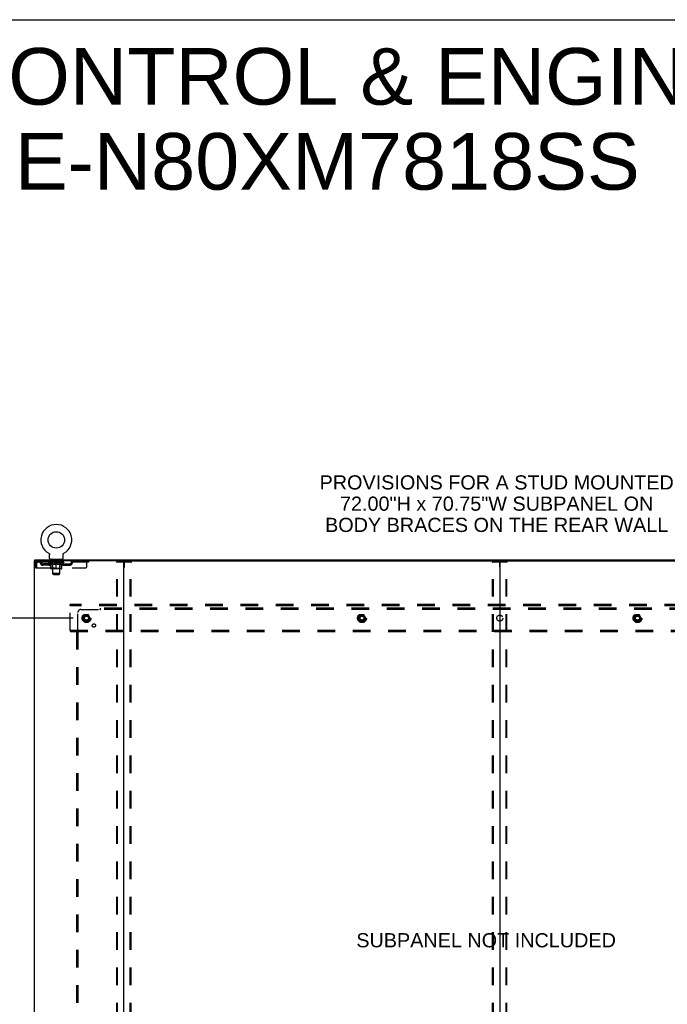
# Model space of a CAD drawing. Header units: inches. Extents: x 0 to 268, y 0 to 174.
# Tile 70 of 71: x 185 to 239, y 91 to 174. Entities that reach past the tile are written whole.
import ezdxf

# ---------------------------------------------------------------- set-up
doc = ezdxf.new("R2010")
doc.units = ezdxf.units.IN
doc.header["$LTSCALE"] = 14.749625
doc.header["$MEASUREMENT"] = 0
doc.linetypes.add('DOT', pattern=[0.2, 0.1, -0.1])
doc.linetypes.add('HIDDEN', pattern=[0.2, 0.1, -0.1])
doc.layers.get('0').update_dxf_attribs({"linetype": 'CONTINUOUS'})
for name, color, linetype in [('DEFAULT_2', 8, 'HIDDEN'), ('DIMENSIONS', 7, 'CONTINUOUS'), ('SUBPANEL', 7, 'CONTINUOUS'), ('WITNESSMARKS', 7, 'CONTINUOUS')]:
    doc.layers.add(name, color=color, linetype=linetype)
doc.styles.get("Standard").update_dxf_attribs({"font": 'arial.ttf'})
doc.dimstyles.new('DIMSTYLE_1', dxfattribs={"dimtxt": 1.183125, "dimasz": 1.5775, "dimexe": 0.09, "dimexo": 0.07, "dimgap": 0.0375, "dimtad": 0, "dimtih": 1, "dimtoh": 1, "dimzin": 4, "dimdsep": 46, "dimtxsty": 'Standard', "dimblk": '_FILLED', "dimblk1": '_FILLED', "dimblk2": '_FILLED', "dimcen": 0.09, "dimadec": 3, "dimazin": 1, "dimtfac": 1, "dimtdec": 3, "dimtofl": 0, "dimtmove": 0, "dimatfit": 3, "dimldrblk": '_FILLED', "dimfxl": 0, "dimtolj": 1, "dimtzin": 4, "dimarcsym": 0})

# ---------------------------------------------------------------- blocks, each defined once
blk = doc.blocks.new('_FILLED')
at = {"color": 0, "linetype": 'ByBlock'}
blk.add_solid([(0, 0), (-1, 0.2), (-1, -0.2)], dxfattribs=at)
blk = doc.blocks.new('*D4')
at = {"layer": 'DIMENSIONS', "color": 2, "linetype": 'Continuous'}
for p, q in [((189.43, 123.532), (178.333, 123.532)), ((179.753, 123.532), (179.753, 91.993)), ((179.753, 53.282), (179.753, 89.627)), ((189.43, 53.282), (178.333, 53.282))]:
    blk.add_line(p, q, dxfattribs=at)
at = {"layer": 'DIMENSIONS', "color": 2, "linetype": 'Continuous', "xscale": 1.5775, "yscale": 1.5775, "zscale": 1.5775}
for p, rotation in [((179.753, 123.532), 90), ((179.753, 53.282), 270)]:
    blk.add_blockref('_FILLED', p, dxfattribs=dict(at, rotation=rotation))
at = {"layer": 'DIMENSIONS', "color": 2, "linetype": 'Continuous', "insert": (179.753, 91.402), "char_height": 1.1831, "width": 4.13434, "attachment_point": 2, "line_spacing_factor": 0.9}
blk.add_mtext('70.25', dxfattribs=at)

msp = doc.modelspace()

# ---------------------------------------------------------------- linework, layer by layer
at = {"color": 7, "linetype": 'Continuous'}
for p, q in [((0, 173.525), (268.175, 173.525)), ((186.212, 128.303), (186.212, 128.407)), ((187.379, 128.945), (187.378, 128.945)), ((187.378, 128.945), (187.383, 128.943)), ((187.381, 128.944), (187.38, 128.945)), ((187.383, 128.943), (187.387, 128.94)), ((187.387, 128.94), (187.391, 128.937)), ((187.391, 128.937), (187.395, 128.934)), ((187.395, 128.934), (187.399, 128.931)), ((187.399, 128.931), (187.403, 128.928)), ((187.403, 128.928), (187.407, 128.924)), ((187.407, 128.924), (187.41, 128.921)), ((187.41, 128.921), (187.414, 128.917)), ((187.414, 128.917), (187.417, 128.913)), ((187.417, 128.913), (187.421, 128.909)), ((187.42, 128.909), (187.424, 128.905)), ((187.423, 128.905), (187.426, 128.901)), ((187.426, 128.901), (187.429, 128.897)), ((187.429, 128.897), (187.432, 128.892)), ((187.432, 128.892), (187.434, 128.888)), ((187.434, 128.888), (187.437, 128.883)), ((187.437, 128.883), (187.439, 128.879)), ((187.439, 128.879), (187.441, 128.874)), ((187.441, 128.874), (187.443, 128.869)), ((187.443, 128.869), (187.444, 128.865)), ((187.444, 128.865), (187.446, 128.86)), ((187.446, 128.86), (187.447, 128.855)), ((187.447, 128.855), (187.448, 128.85)), ((187.448, 128.85), (187.449, 128.845)), ((187.449, 128.845), (187.45, 128.84)), ((187.45, 128.84), (187.45, 128.835)), ((187.451, 128.825), (187.451, 128.82)), ((187.451, 128.506), (187.451, 128.82)), ((187.514, 128.437), (187.514, 128.407)), ((188.514, 128.437), (187.514, 128.437)), ((188.514, 128.437), (188.514, 128.407)), ((188.576, 128.506), (188.576, 128.82)), ((188.577, 128.835), (188.578, 128.84)), ((188.577, 128.83), (188.577, 128.835)), ((188.578, 128.845), (188.579, 128.85)), ((188.578, 128.84), (188.578, 128.845)), ((188.579, 128.85), (188.58, 128.855)), ((188.58, 128.855), (188.582, 128.86)), ((188.582, 128.86), (188.583, 128.865)), ((188.583, 128.865), (188.585, 128.869)), ((188.585, 128.869), (188.587, 128.874)), ((188.587, 128.874), (188.589, 128.879)), ((188.589, 128.879), (188.591, 128.883)), ((188.591, 128.883), (188.593, 128.888)), ((188.593, 128.888), (188.596, 128.892)), ((188.596, 128.892), (188.598, 128.897)), ((188.598, 128.897), (188.601, 128.901)), ((188.601, 128.901), (188.604, 128.905)), ((188.604, 128.905), (188.607, 128.909)), ((188.607, 128.909), (188.61, 128.913)), ((188.61, 128.913), (188.614, 128.917)), ((188.614, 128.917), (188.617, 128.921)), ((188.617, 128.921), (188.621, 128.924)), ((188.621, 128.924), (188.624, 128.928)), ((188.624, 128.928), (188.628, 128.931)), ((188.628, 128.931), (188.632, 128.934)), ((188.632, 128.934), (188.636, 128.937)), ((188.636, 128.937), (188.64, 128.94)), ((188.64, 128.94), (188.645, 128.943)), ((188.64, 128.94), (188.642, 128.941)), ((188.645, 128.943), (188.649, 128.945)), ((188.648, 128.945), (188.646, 128.944)), ((188.649, 128.945), (188.649, 128.945)), ((186.25, 128.303), (186.221, 128.303)), ((193.62, 128.303), (256.45, 128.303)), ((225.035, 128.263), (225.035, 48.551))]:
    msp.add_line(p, q, dxfattribs=at)
at = {"color": 3, "linetype": 'Continuous'}
for p, q in [((186.212, 128.407), (263.858, 128.407)), ((186.16, 128.303), (186.16, 48.511)), ((186.221, 128.303), (186.16, 128.303)), ((193.62, 128.303), (186.25, 128.303)), ((193.66, 48.551), (193.66, 128.263))]:
    msp.add_line(p, q, dxfattribs=at)
at = {"color": 7, "linetype": 'Continuous'}
for points in [[(187.45, 128.835), (187.451, 128.83), (187.451, 128.825)], [(188.576, 128.82), (188.576, 128.825), (188.577, 128.83)], [(188.576, 128.82), (188.576, 128.825), (188.577, 128.83)]]:
    msp.add_lwpolyline(points, dxfattribs=at)
msp.add_circle((188.014, 130.065), 0.688, dxfattribs=at)
for centre, radius, start, end in [((188.014, 130.065), 1.288, 299.50527, 240.49473), ((187.52, 128.506), 0.069, 180, 265), ((188.507, 128.506), 0.069, 275, 360), ((193.7, 128.263), 0.04, 90, 180), ((224.995, 128.263), 0.04, 0, 90), ((225.075, 128.263), 0.04, 90, 180)]:
    msp.add_arc(centre, radius, start, end, dxfattribs=at)
at = {"color": 3, "linetype": 'Continuous'}
msp.add_arc((193.62, 128.263), 0.04, 0, 90, dxfattribs=at)
at = {"layer": 'DEFAULT_2', "color": 8, "linetype": 'HIDDEN'}
for p, q in [((187.378, 128.945), (187.378, 128.945)), ((187.386, 128.941), (187.387, 128.94)), ((187.611, 128.437), (187.611, 128.407)), ((187.649, 128.347), (187.649, 128.427)), ((187.719, 128.337), (187.659, 128.337)), ((187.714, 127.256), (187.714, 128.327)), ((188.369, 128.337), (188.309, 128.337)), ((188.314, 127.256), (188.314, 128.327)), ((188.379, 128.347), (188.379, 128.427)), ((188.417, 128.437), (188.417, 128.407)), ((186.264, 128.136), (186.264, 127.741)), ((186.264, 128.136), (186.368, 128.136)), ((186.264, 127.741), (186.368, 127.741)), ((186.368, 128.136), (186.368, 127.741)), ((186.398, 127.741), (186.398, 128.136)), ((186.398, 127.741), (190.451, 127.741)), ((186.431, 128.303), (186.431, 128.199)), ((190.701, 128.199), (186.431, 128.199)), ((186.899, 127.948), (186.899, 128.052)), ((187.382, 128.052), (186.899, 128.052)), ((187.382, 127.948), (186.899, 127.948)), ((187.149, 127.948), (187.149, 128.052)), ((187.38, 128.152), (187.38, 128.199)), ((187.54, 128.041), (187.38, 128.152)), ((188.647, 128.152), (187.38, 128.152)), ((187.39, 128.193), (187.39, 128.199)), ((187.399, 128.189), (187.399, 128.193)), ((187.399, 128.189), (188.629, 128.189)), ((187.408, 128.189), (187.408, 128.193)), ((187.409, 128.189), (187.409, 128.193)), ((187.419, 128.193), (187.419, 128.199)), ((187.435, 128.189), (187.435, 128.193)), ((187.437, 128.189), (187.437, 128.193)), ((187.465, 128.193), (187.465, 128.199)), ((187.48, 128.189), (187.48, 128.193)), ((187.482, 128.189), (187.482, 128.193)), ((187.687, 128.192), (187.485, 128.192)), ((187.529, 128.193), (187.529, 128.199)), ((187.53, 128.189), (187.53, 128.192)), ((187.531, 128.189), (187.531, 128.192)), ((187.534, 128.189), (187.534, 128.192)), ((187.54, 128.041), (187.55, 128.041)), ((187.541, 128.189), (187.541, 128.193)), ((187.541, 128.189), (187.541, 128.192)), ((187.544, 128.189), (187.544, 128.193)), ((187.548, 128.189), (187.548, 128.193)), ((187.55, 127.678), (187.55, 128.084)), ((187.552, 128.189), (187.552, 128.192)), ((187.566, 128.189), (187.566, 128.192)), ((187.576, 128.199), (187.576, 128.303)), ((187.584, 128.189), (187.584, 128.192)), ((187.585, 128.189), (187.585, 128.195)), ((188.44, 127.641), (187.587, 127.641)), ((187.605, 128.189), (187.605, 128.192)), ((187.607, 128.193), (187.607, 128.199)), ((187.616, 128.189), (187.616, 128.193)), ((187.62, 128.189), (187.62, 128.193)), ((187.63, 128.189), (187.63, 128.192)), ((187.641, 128.189), (187.641, 128.196)), ((187.657, 128.189), (187.657, 128.192)), ((187.66, 128.189), (187.66, 128.192)), ((187.701, 127.681), (187.661, 127.641)), ((187.687, 128.189), (187.687, 128.192)), ((187.754, 128.192), (187.692, 128.192)), ((187.693, 128.041), (187.872, 128.041)), ((187.697, 128.193), (187.697, 128.199)), ((187.701, 127.681), (187.701, 128.149)), ((188.326, 127.681), (187.701, 127.681)), ((187.704, 128.189), (187.704, 128.193)), ((187.709, 128.189), (187.709, 128.193)), ((187.715, 128.189), (187.715, 128.198)), ((187.719, 128.189), (187.719, 128.192)), ((187.73, 128.189), (187.73, 128.192)), ((187.754, 128.189), (187.754, 128.192)), ((187.829, 128.192), (187.77, 128.192)), ((187.79, 128.189), (187.79, 128.192)), ((187.797, 128.193), (187.797, 128.199)), ((187.801, 128.189), (187.801, 128.193)), ((187.803, 128.189), (187.803, 128.198)), ((187.806, 128.189), (187.806, 128.193)), ((187.813, 128.189), (187.813, 128.193)), ((187.829, 128.189), (187.829, 128.192)), ((187.909, 128.192), (187.855, 128.192)), ((187.868, 128.189), (187.868, 128.192)), ((187.899, 128.192), (187.977, 128.197)), ((187.904, 128.193), (187.904, 128.199)), ((187.904, 128.193), (187.904, 128.199)), ((187.904, 128.199), (187.904, 128.199)), ((187.904, 128.189), (187.904, 128.193)), ((187.908, 128.189), (187.908, 128.193)), ((187.909, 128.189), (187.909, 128.192)), ((187.91, 128.189), (187.91, 128.193)), ((187.945, 128.192), (188.009, 128.192)), ((187.95, 128.189), (187.95, 128.192)), ((187.956, 128.192), (187.956, 128.196)), ((187.977, 128.192), (187.977, 128.197)), ((187.993, 128.189), (187.993, 128.192)), ((188.011, 128.193), (188.011, 128.193)), ((188.011, 128.189), (188.011, 128.193)), ((188.011, 128.189), (188.011, 128.193)), ((188.014, 128.193), (188.014, 128.199)), ((188.014, 128.199), (188.128, 128.192)), ((188.014, 127.641), (188.014, 128.085)), ((188.016, 128.189), (188.016, 128.193)), ((188.016, 128.189), (188.016, 128.193)), ((188.016, 128.193), (188.016, 128.193)), ((188.035, 128.189), (188.035, 128.192)), ((188.035, 128.192), (188.083, 128.192)), ((188.077, 128.189), (188.077, 128.192)), ((188.118, 128.189), (188.118, 128.193)), ((188.118, 128.189), (188.118, 128.192)), ((188.118, 128.192), (188.173, 128.192)), ((188.119, 128.189), (188.119, 128.193)), ((188.123, 128.193), (188.123, 128.199)), ((188.123, 128.199), (188.124, 128.199)), ((188.123, 128.189), (188.123, 128.193)), ((188.124, 128.193), (188.124, 128.199)), ((188.155, 128.041), (188.335, 128.041)), ((188.16, 128.189), (188.16, 128.192)), ((188.199, 128.189), (188.199, 128.192)), ((188.199, 128.192), (188.258, 128.192)), ((188.214, 128.189), (188.214, 128.193)), ((188.222, 128.189), (188.222, 128.193)), ((188.224, 128.189), (188.224, 128.198)), ((188.227, 128.189), (188.227, 128.193)), ((188.23, 128.193), (188.23, 128.199)), ((188.238, 128.189), (188.238, 128.192)), ((188.274, 128.189), (188.274, 128.192)), ((188.274, 128.192), (188.336, 128.192)), ((188.298, 128.189), (188.298, 128.192)), ((188.309, 128.189), (188.309, 128.192)), ((188.313, 128.189), (188.313, 128.198)), ((188.319, 128.189), (188.319, 128.193)), ((188.324, 128.189), (188.324, 128.193)), ((188.326, 127.681), (188.326, 128.149)), ((188.326, 127.681), (188.366, 127.641)), ((188.33, 128.193), (188.33, 128.199)), ((188.341, 128.189), (188.341, 128.192)), ((188.341, 128.192), (188.542, 128.192)), ((188.368, 128.189), (188.368, 128.192)), ((188.371, 128.189), (188.371, 128.192)), ((188.386, 128.189), (188.386, 128.196)), ((188.398, 128.189), (188.398, 128.192)), ((188.407, 128.189), (188.407, 128.193)), ((188.411, 128.189), (188.411, 128.193)), ((188.421, 128.193), (188.421, 128.199)), ((188.422, 128.189), (188.422, 128.192)), ((188.443, 128.189), (188.443, 128.195)), ((188.443, 128.189), (188.443, 128.192)), ((188.451, 128.199), (188.451, 128.303)), ((188.461, 128.189), (188.461, 128.192)), ((188.475, 128.189), (188.475, 128.192)), ((188.477, 127.678), (188.477, 128.084)), ((188.477, 128.041), (188.488, 128.041)), ((188.48, 128.189), (188.48, 128.193)), ((188.483, 128.189), (188.483, 128.193)), ((188.487, 128.189), (188.487, 128.193)), ((188.487, 128.189), (188.487, 128.192)), ((188.488, 128.041), (188.647, 128.152)), ((188.494, 128.189), (188.494, 128.192)), ((188.497, 128.189), (188.497, 128.192)), ((188.497, 128.189), (188.497, 128.192)), ((188.499, 128.193), (188.499, 128.199)), ((188.545, 128.189), (188.545, 128.193)), ((188.548, 128.189), (188.548, 128.193)), ((188.562, 128.193), (188.562, 128.199)), ((188.591, 128.189), (188.591, 128.193)), ((188.593, 128.189), (188.593, 128.193)), ((188.609, 128.193), (188.609, 128.199)), ((188.619, 128.189), (188.619, 128.193)), ((188.62, 128.189), (188.62, 128.193)), ((188.629, 128.189), (188.629, 128.193)), ((188.637, 128.193), (188.637, 128.199)), ((188.645, 128.052), (189.128, 128.052)), ((188.645, 127.948), (189.128, 127.948)), ((188.647, 128.152), (188.647, 128.199)), ((188.878, 127.948), (188.878, 128.052)), ((189.128, 127.948), (189.128, 128.052)), ((189.601, 128.303), (189.601, 128.199)), ((190.576, 127.866), (190.576, 128.303)), ((190.701, 128.303), (190.701, 128.199)), ((193.056, 48.625), (193.056, 128.19)), ((193.077, 128.22), (194.242, 128.22)), ((193.129, 48.625), (193.129, 128.19)), ((194.19, 48.625), (194.19, 128.19)), ((194.264, 48.625), (194.264, 128.19)), ((224.431, 48.625), (224.431, 128.19)), ((224.452, 128.22), (225.617, 128.22)), ((224.504, 48.625), (224.504, 128.19)), ((225.565, 48.625), (225.565, 128.19)), ((225.639, 48.625), (225.639, 128.19)), ((187.783, 127.187), (187.714, 127.256)), ((188.314, 127.256), (187.714, 127.256)), ((187.783, 127.187), (188.245, 127.187)), ((188.245, 127.187), (188.314, 127.256)), ((189.16, 124.553), (189.16, 124.657)), ((260.91, 124.657), (189.16, 124.657)), ((189.16, 122.511), (189.16, 124.553)), ((260.91, 124.553), (189.16, 124.553)), ((190.372, 123.805), (190.217, 123.537)), ((190.217, 123.527), (190.372, 123.26)), ((190.689, 123.81), (190.38, 123.81)), ((190.852, 123.537), (190.698, 123.805)), ((190.698, 123.26), (190.852, 123.527)), ((213.372, 123.805), (213.217, 123.537)), ((213.217, 123.527), (213.372, 123.26)), ((213.689, 123.81), (213.38, 123.81)), ((213.852, 123.537), (213.698, 123.805)), ((213.698, 123.26), (213.852, 123.527)), ((236.372, 123.805), (236.217, 123.537)), ((236.217, 123.527), (236.372, 123.26)), ((236.689, 123.81), (236.38, 123.81)), ((236.852, 123.537), (236.698, 123.805)), ((236.698, 123.26), (236.852, 123.527)), ((190.689, 123.255), (190.38, 123.255)), ((213.689, 123.255), (213.38, 123.255)), ((236.689, 123.255), (236.38, 123.255)), ((189.16, 122.511), (189.16, 122.407)), ((189.16, 122.511), (260.91, 122.511)), ((189.16, 122.407), (260.91, 122.407))]:
    msp.add_line(p, q, dxfattribs=at)
for points in [[(186.431, 128.303), (186.428, 128.302), (186.426, 128.299), (186.424, 128.294), (186.421, 128.287), (186.419, 128.278), (186.417, 128.267), (186.414, 128.254), (186.412, 128.24), (186.41, 128.225), (186.407, 128.209), (186.405, 128.191), (186.402, 128.173), (186.4, 128.155), (186.398, 128.136)], [(186.431, 128.199), (186.428, 128.199), (186.426, 128.198), (186.424, 128.196), (186.421, 128.193), (186.419, 128.19), (186.417, 128.185), (186.414, 128.181), (186.412, 128.175), (186.41, 128.17), (186.407, 128.163), (186.405, 128.157), (186.402, 128.15), (186.4, 128.143), (186.398, 128.136)], [(187.7, 128.041), (187.675, 128.045), (187.651, 128.051), (187.626, 128.058), (187.601, 128.066), (187.576, 128.074), (187.55, 128.084)], [(187.55, 128.083), (187.575, 128.074), (187.599, 128.065), (187.623, 128.058), (187.646, 128.051), (187.669, 128.046), (187.693, 128.041)], [(188.014, 128.085), (187.988, 128.075), (187.962, 128.066), (187.937, 128.058), (187.912, 128.051), (187.887, 128.045), (187.863, 128.041)], [(187.872, 128.041), (187.896, 128.046), (187.919, 128.051), (187.942, 128.058), (187.966, 128.065), (187.99, 128.074), (188.014, 128.083)], [(188.165, 128.041), (188.14, 128.045), (188.115, 128.051), (188.09, 128.058), (188.065, 128.066), (188.039, 128.075), (188.014, 128.085)], [(188.014, 128.083), (188.038, 128.073), (188.062, 128.065), (188.085, 128.058), (188.109, 128.051), (188.132, 128.045), (188.155, 128.041)], [(188.477, 128.084), (188.451, 128.074), (188.426, 128.065), (188.401, 128.058), (188.376, 128.051), (188.352, 128.045), (188.327, 128.041)], [(188.335, 128.041), (188.358, 128.046), (188.382, 128.051), (188.405, 128.058), (188.429, 128.065), (188.453, 128.074), (188.477, 128.083)], [(193.056, 128.19), (193.057, 128.198), (193.059, 128.205), (193.062, 128.211), (193.066, 128.216), (193.071, 128.219), (193.077, 128.22)], [(193.151, 128.22), (193.145, 128.219), (193.14, 128.216), (193.136, 128.211), (193.132, 128.205), (193.13, 128.198), (193.129, 128.19)], [(194.19, 128.19), (194.189, 128.198), (194.187, 128.205), (194.184, 128.211), (194.179, 128.216), (194.175, 128.219), (194.169, 128.22)], [(194.242, 128.22), (194.248, 128.219), (194.253, 128.216), (194.257, 128.211), (194.261, 128.205), (194.263, 128.198), (194.264, 128.19)], [(224.431, 128.19), (224.432, 128.198), (224.434, 128.205), (224.437, 128.211), (224.441, 128.216), (224.446, 128.219), (224.452, 128.22)], [(224.526, 128.22), (224.52, 128.219), (224.515, 128.216), (224.511, 128.211), (224.507, 128.205), (224.505, 128.198), (224.504, 128.19)], [(225.565, 128.19), (225.564, 128.198), (225.562, 128.205), (225.559, 128.211), (225.554, 128.216), (225.55, 128.219), (225.544, 128.22)], [(225.617, 128.22), (225.623, 128.219), (225.628, 128.216), (225.632, 128.211), (225.636, 128.205), (225.638, 128.198), (225.639, 128.19)]]:
    msp.add_lwpolyline(points, dxfattribs=at)
for centre, radius in [((190.535, 123.532), 0.372), ((190.535, 123.532), 0.356), ((190.535, 123.532), 0.312), ((190.535, 123.532), 0.204), ((190.535, 123.532), 0.188), ((190.535, 123.532), 0.183), ((190.535, 123.532), 0.165), ((213.535, 123.532), 0.372), ((213.535, 123.532), 0.356), ((213.535, 123.532), 0.312), ((213.535, 123.532), 0.204), ((213.535, 123.532), 0.188), ((213.535, 123.532), 0.183), ((213.535, 123.532), 0.165), ((236.535, 123.532), 0.372), ((236.535, 123.532), 0.356), ((236.535, 123.532), 0.312), ((236.535, 123.532), 0.204), ((236.535, 123.532), 0.188), ((236.535, 123.532), 0.183), ((236.535, 123.532), 0.165)]:
    msp.add_circle(centre, radius, dxfattribs=at)
at = {"layer": 'DEFAULT_2', "color": 8, "linetype": 'DOT'}
for centre in [(190.535, 123.532), (213.535, 123.532), (236.535, 123.532)]:
    msp.add_circle(centre, 0.17, dxfattribs=at)
at = {"layer": 'DEFAULT_2', "color": 8, "linetype": 'HIDDEN'}
for centre, radius, start, end in [((187.52, 128.506), 0.069, 265, 270), ((187.639, 128.427), 0.01, 0, 90), ((187.659, 128.347), 0.01, 180, 270), ((187.704, 128.327), 0.01, 0, 90), ((188.324, 128.327), 0.01, 90, 180), ((188.369, 128.347), 0.01, 270, 360), ((188.389, 128.427), 0.01, 90, 180), ((188.507, 128.506), 0.069, 270, 275), ((186.431, 128.136), 0.167, 90, 180), ((186.431, 128.136), 0.063, 90, 180), ((186.61, 128.136), 0.167, 8.07163, 90), ((186.611, 128.137), 0.0625, 7.98631, 90), ((186.899, 128.177), 0.229, 187.98631, 270), ((186.899, 128.177), 0.125, 188.07163, 270), ((187.382, 128.177), 0.125, 270, 351.92837), ((187.382, 128.177), 0.229, 270, 352.01369), ((187.671, 128.136), 0.167, 90, 171.92837), ((187.587, 127.678), 0.0371, 180, 270), ((187.671, 128.137), 0.0625, 90, 172.01369), ((187.661, 128.149), 0.0398, 0, 90), ((188.366, 128.149), 0.0398, 90, 180), ((188.356, 128.136), 0.167, 8.07163, 90), ((188.357, 128.137), 0.0625, 7.98631, 90), ((188.645, 128.177), 0.229, 187.98631, 270), ((188.44, 127.678), 0.0371, 270, 360), ((188.645, 128.177), 0.125, 188.07163, 270), ((189.128, 128.177), 0.125, 270, 351.92837), ((189.128, 128.177), 0.229, 270, 352.01369), ((189.417, 128.136), 0.167, 90, 171.92837), ((189.417, 128.137), 0.0625, 90, 172.01369), ((190.451, 127.866), 0.125, 270, 360), ((190.226, 123.532), 0.01, 150.01268, 209.98829), ((190.38, 123.8), 0.01, 90.01235, 149.98915), ((190.689, 123.8), 0.01, 30.01204, 89.98872), ((190.844, 123.532), 0.01, 330.01268, 29.98829), ((213.226, 123.532), 0.01, 150.01268, 209.98829), ((213.38, 123.8), 0.01, 90.01235, 149.98915), ((213.689, 123.8), 0.01, 30.01204, 89.98872), ((213.844, 123.532), 0.01, 330.01268, 29.98829), ((236.226, 123.532), 0.01, 150.01268, 209.98829), ((236.38, 123.8), 0.01, 90.01235, 149.98915), ((236.689, 123.8), 0.01, 30.01204, 89.98872), ((236.844, 123.532), 0.01, 330.01268, 29.98829), ((190.38, 123.265), 0.01, 210.01204, 269.98872), ((190.689, 123.265), 0.01, 270.01235, 329.98915), ((213.38, 123.265), 0.01, 210.01204, 269.98872), ((213.689, 123.265), 0.01, 270.01235, 329.98915), ((236.38, 123.265), 0.01, 210.01204, 269.98872), ((236.689, 123.265), 0.01, 270.01235, 329.98915)]:
    msp.add_arc(centre, radius, start, end, dxfattribs=at)
for centre, major_axis, ratio, start_param, end_param in [((188.014, 128.199), (0.633, 0.007), 0.05963, 2.96643, 3.140963), ((187.361, 128.187), (0.198, 0), 0.060556, 0.430652, 1.470503), ((188.014, 128.199), (0.633, 0), 0.060556, -3.141593, -2.96706), ((187.361, 128.181), (0.198, 0.002), 0.05963, 1.376596, 1.469874), ((188.014, 128.199), (0.633, 0.013), 0.05688, 2.791345, 2.965878), ((187.336, 128.187), (0.198, 0.002), 0.05963, 0.25549, 1.295341), ((187.405, 128.187), (0.198, -0.002), 0.05963, 0.605815, 1.645666), ((188.014, 128.199), (0.633, -0.007), 0.05963, -2.96643, -2.791898), ((187.405, 128.181), (0.198, 0), 0.060556, 1.551758, 1.645036), ((187.336, 128.181), (0.198, 0.004), 0.05688, 1.20151, 1.294789), ((187.406, 128.183), (0.164, 0.002), 0.05963, 1.065228, 1.614276), ((187.386, 128.183), (0.164, 0.003), 0.05688, 0.890143, 1.43919), ((187.444, 128.183), (0.164, 0), 0.060556, 1.240391, 1.789438), ((188.014, 128.199), (0.633, 0.019), 0.052395, 2.616403, 2.790936), ((187.333, 128.187), (0.198, 0.004), 0.05688, 0.080405, 1.120256), ((187.467, 128.187), (0.198, -0.004), 0.05688, 0.7809, 1.820751), ((188.014, 128.199), (0.633, -0.013), 0.05688, -2.791345, -2.616812), ((187.467, 128.181), (0.198, -0.002), 0.05963, 1.72692, 1.820198), ((187.333, 128.181), (0.198, 0.006), 0.052395, 1.026568, 1.119847), ((187.386, 128.183), (0.164, 0.005), 0.052395, 0.715201, 1.264248), ((187.5, 128.183), (0.164, -0.002), 0.05963, 1.415553, 1.9646), ((188.014, 128.199), (0.633, 0.025), 0.046319, 2.441654, 2.616187), ((187.547, 128.187), (0.198, -0.006), 0.052395, 0.955842, 1.995693), ((188.014, 128.199), (0.633, -0.019), 0.052395, -2.616403, -2.44187), ((187.35, 128.187), (0.198, 0.006), 0.052395, -0.094537, 0.945314), ((187.547, 128.181), (0.198, -0.004), 0.05688, 1.902006, 1.995284), ((187.35, 128.181), (0.198, 0.008), 0.046319, 0.851819, 0.945098), ((187.404, 128.183), (0.164, 0.006), 0.046319, 0.540452, 1.089499), ((187.571, 128.183), (0.164, -0.003), 0.05688, 1.590638, 2.139686), ((188.014, 128.199), (0.633, 0.029), 0.038841, 2.267123, 2.441656), ((187.64, 128.187), (0.198, -0.008), 0.046319, 1.130591, 2.170442), ((187.387, 128.187), (0.198, 0.008), 0.046319, -0.269286, 0.770565), ((188.014, 128.199), (0.633, -0.025), 0.046319, -2.441654, -2.267121), ((187.64, 128.181), (0.198, -0.006), 0.052395, 2.076947, 2.170226), ((187.387, 128.181), (0.198, 0.009), 0.038841, 0.677289, 0.770567), ((187.441, 128.183), (0.164, 0.008), 0.038841, 0.365921, 0.914969), ((187.655, 128.183), (0.164, -0.005), 0.052395, 1.76558, 2.314627), ((188.014, 128.199), (0.633, 0.033), 0.030195, 2.09281, 2.267343), ((187.745, 128.187), (0.198, -0.009), 0.038841, 1.305122, 2.344973), ((187.443, 128.187), (0.198, 0.009), 0.038841, -0.443817, 0.596034), ((188.014, 128.199), (0.633, -0.029), 0.038841, -2.267123, -2.092591), ((187.745, 128.181), (0.198, -0.008), 0.046319, 2.251696, 2.344975), ((187.443, 128.181), (0.198, 0.01), 0.030195, 0.502975, 0.596254), ((187.495, 128.183), (0.164, 0.009), 0.030195, 0.191608, 0.740655), ((187.751, 128.183), (0.164, -0.006), 0.046319, 1.940329, 2.489376), ((187.516, 128.187), (0.198, 0.01), 0.030195, -0.61813, 0.421721), ((188.014, 128.199), (0.633, 0.036), 0.020645, 1.918687, 2.09322), ((187.858, 128.187), (0.198, -0.01), 0.030195, 1.479435, 2.519286), ((188.014, 128.199), (0.633, -0.033), 0.030195, -2.09281, -1.918277), ((187.858, 128.181), (0.198, -0.009), 0.038841, 2.426227, 2.519505), ((187.516, 128.181), (0.198, 0.011), 0.020645, 0.328852, 0.422131), ((187.565, 128.183), (0.164, 0.009), 0.020645, 0.017485, 0.566532), ((187.854, 128.183), (0.164, -0.008), 0.038841, 2.11486, 2.663907), ((187.605, 128.187), (0.198, 0.011), 0.020645, -0.792253, 0.247598), ((188.014, 128.199), (0.633, 0.038), 0.010478, 1.744704, 1.919237), ((187.976, 128.187), (0.198, -0.011), 0.020645, 1.653558, 2.693409), ((188.014, 128.199), (0.633, -0.036), 0.020645, -1.918687, -1.744154), ((187.976, 128.181), (0.198, -0.01), 0.030195, 2.60054, 2.693819), ((187.605, 128.181), (0.198, 0.012), 0.010478, 0.154869, 0.248148), ((187.649, 128.183), (0.164, 0.01), 0.010478, 6.126688, 6.675735), ((187.963, 128.183), (0.164, -0.009), 0.030195, 2.289173, 2.83822), ((187.706, 128.187), (0.198, 0.012), 0.010478, -0.966236, -0.000846), ((188.094, 128.187), (0.198, -0.012), 0.010478, 1.827541, 2.867392), ((188.014, 128.199), (0.633, -0.038), 0.010478, -1.744704, -1.570171), ((188.094, 128.181), (0.198, -0.011), 0.020645, 2.774664, 2.867942), ((188.072, 128.183), (0.164, -0.009), 0.020645, 2.463296, 3.012344), ((187.933, 128.187), (0.198, 0.012), 0.010478, 0.274201, 1.314052), ((187.847, 128.183), (0.164, 0.01), 0.010478, -0.000298, 0.504314), ((187.817, 128.181), (0.198, 0.012), 0.010478, 0.192946, 0.399283), ((188.014, 128.199), (0.633, 0.038), 0.010478, -1.578586, -1.396888), ((188.211, 128.181), (0.198, -0.012), 0.010478, 2.948646, 3.041925), ((188.181, 128.183), (0.164, -0.01), 0.010478, 2.637279, 3.142076), ((188.052, 128.187), (0.198, 0.011), 0.020645, 0.448184, 1.488034), ((187.955, 128.183), (0.164, 0.009), 0.020645, 0.129249, 0.678296), ((187.933, 128.181), (0.198, 0.011), 0.020645, 0.273651, 0.366929), ((188.321, 128.187), (0.198, -0.012), 0.010478, -3.140747, -2.175357), ((188.014, 128.199), (0.633, 0.036), 0.020645, -1.397439, -1.222906), ((188.014, 128.199), (0.633, -0.038), 0.010478, 1.222355, 1.396888), ((188.17, 128.187), (0.198, 0.01), 0.030195, 0.622307, 1.662158), ((188.065, 128.183), (0.164, 0.009), 0.030195, 0.303372, 0.852419), ((188.378, 128.183), (0.164, -0.01), 0.010478, 2.749043, 3.29809), ((188.422, 128.187), (0.198, -0.011), 0.020645, 2.893995, 3.933846), ((188.052, 128.181), (0.198, 0.01), 0.030195, 0.447774, 0.541052), ((188.422, 128.181), (0.198, -0.012), 0.010478, 2.893445, 2.986723), ((188.014, 128.199), (0.633, 0.033), 0.030195, -1.223315, -1.048783), ((188.014, 128.199), (0.633, -0.036), 0.020645, 1.048373, 1.222906), ((188.283, 128.187), (0.198, 0.009), 0.038841, 0.79662, 1.836471), ((188.173, 128.183), (0.164, 0.008), 0.038841, 0.477686, 1.026733), ((188.462, 128.183), (0.164, -0.009), 0.020645, 2.57506, 3.124108), ((188.511, 128.187), (0.198, -0.01), 0.030195, 2.719872, 3.759723), ((188.387, 128.187), (0.198, 0.008), 0.046319, 0.971151, 2.011002), ((188.17, 128.181), (0.198, 0.009), 0.038841, 0.622087, 0.715366), ((188.511, 128.181), (0.198, -0.011), 0.020645, 2.719462, 2.812741), ((188.014, 128.199), (0.633, 0.029), 0.038841, -1.049002, -0.874469), ((188.014, 128.199), (0.633, -0.033), 0.030195, 0.87425, 1.048783), ((188.277, 128.183), (0.164, 0.006), 0.046319, 0.652216, 1.201263), ((188.481, 128.187), (0.198, 0.006), 0.052395, 1.1459, 2.185751), ((188.532, 128.183), (0.164, -0.009), 0.030195, 2.400937, 2.949985), ((188.585, 128.187), (0.198, -0.009), 0.038841, 2.545558, 3.585409), ((188.372, 128.183), (0.164, 0.005), 0.052395, 0.826965, 1.376012), ((188.283, 128.181), (0.198, 0.008), 0.046319, 0.796618, 0.889896), ((188.585, 128.181), (0.198, -0.01), 0.030195, 2.545339, 2.638617), ((188.56, 128.187), (0.198, 0.004), 0.05688, 1.320842, 2.360692), ((188.014, 128.199), (0.633, 0.025), 0.046319, -0.874471, -0.699939), ((188.014, 128.199), (0.633, -0.029), 0.038841, 0.699936, 0.874469), ((188.641, 128.187), (0.198, -0.008), 0.046319, 2.371028, 3.410879), ((188.587, 128.183), (0.164, -0.008), 0.038841, 2.226624, 2.775671), ((188.623, 128.187), (0.198, 0.002), 0.05963, 1.495927, 2.535778), ((188.457, 128.183), (0.164, 0.003), 0.05688, 1.001907, 1.550954), ((188.678, 128.187), (0.198, -0.006), 0.052395, 2.196279, 3.23613), ((188.387, 128.181), (0.198, 0.006), 0.052395, 0.971367, 1.064645), ((188.623, 128.183), (0.164, -0.006), 0.046319, 2.052093, 2.601141), ((188.667, 128.187), (0.198, 0), 0.060556, 1.671089, 2.71094), ((188.641, 128.181), (0.198, -0.009), 0.038841, 2.371026, 2.464304), ((188.695, 128.187), (0.198, -0.004), 0.05688, 2.021337, 3.061188), ((188.014, 128.199), (0.633, 0.019), 0.052395, -0.699723, -0.52519), ((188.014, 128.199), (0.633, -0.025), 0.046319, 0.525406, 0.699939), ((188.691, 128.187), (0.198, -0.002), 0.05963, 1.846251, 2.886102), ((188.528, 128.183), (0.164, 0.002), 0.05963, 1.176993, 1.72604), ((188.642, 128.183), (0.164, -0.005), 0.052395, 1.877344, 2.426392), ((188.583, 128.183), (0.164, 0), 0.060556, 1.352155, 1.901202), ((188.641, 128.183), (0.164, -0.003), 0.05688, 1.702402, 2.25145), ((188.621, 128.183), (0.164, -0.002), 0.05963, 1.527317, 2.076364), ((188.481, 128.181), (0.198, 0.004), 0.05688, 1.146309, 1.239587), ((188.678, 128.181), (0.198, -0.008), 0.046319, 2.196495, 2.289773), ((188.014, 128.199), (0.633, 0.013), 0.05688, -0.524781, -0.350248), ((188.014, 128.199), (0.633, -0.019), 0.052395, 0.350657, 0.52519), ((188.56, 128.181), (0.198, 0.002), 0.05963, 1.321394, 1.414673), ((188.695, 128.181), (0.198, -0.006), 0.052395, 2.021746, 2.115024), ((188.014, 128.199), (0.633, 0.007), 0.05963, -0.349695, -0.175162), ((188.014, 128.199), (0.633, -0.013), 0.05688, 0.175715, 0.350248), ((188.623, 128.181), (0.198, 0), 0.060556, 1.496556, 1.589835), ((188.691, 128.181), (0.198, -0.004), 0.05688, 1.846804, 1.940083), ((188.667, 128.181), (0.198, -0.002), 0.05963, 1.671719, 1.764997), ((188.014, 128.199), (0.633, 0), 0.060556, -0.174533, 0), ((188.014, 128.199), (0.633, -0.007), 0.05963, 0.000629, 0.175162)]:
    msp.add_ellipse(centre, major_axis=major_axis, ratio=ratio, start_param=start_param, end_param=end_param, dxfattribs=at)
at = {"layer": 'SUBPANEL', "color": 8, "linetype": 'HIDDEN'}
for p, q in [((190.066, 124.251), (191.656, 124.251)), ((191.674, 124.27), (191.667, 124.262)), ((191.691, 124.21), (191.691, 124.376)), ((258.378, 124.376), (191.691, 124.376)), ((258.378, 124.251), (191.691, 124.251)), ((195.816, 124.251), (195.816, 124.376)), ((189.816, 122.411), (189.816, 124.001)), ((189.691, 122.376), (189.691, 54.438)), ((189.691, 122.376), (189.857, 122.376)), ((189.816, 122.376), (189.816, 54.438)), ((189.816, 118.251), (189.691, 118.251))]:
    msp.add_line(p, q, dxfattribs=at)
for points in [[(191.667, 124.262), (191.665, 124.26), (191.663, 124.258), (191.661, 124.256), (191.659, 124.254), (191.657, 124.253), (191.656, 124.251)], [(191.665, 124.237), (191.664, 124.24), (191.662, 124.242), (191.66, 124.245), (191.659, 124.247), (191.657, 124.249), (191.656, 124.251)], [(191.691, 124.21), (191.689, 124.211), (191.687, 124.212), (191.685, 124.213), (191.684, 124.214), (191.682, 124.215), (191.68, 124.216), (191.679, 124.218), (191.677, 124.22), (191.675, 124.221), (191.674, 124.223), (191.673, 124.225), (191.671, 124.228), (191.67, 124.23), (191.668, 124.232), (191.665, 124.237)], [(191.691, 124.289), (191.689, 124.287), (191.687, 124.285), (191.686, 124.282), (191.684, 124.28), (191.682, 124.278), (191.681, 124.276), (191.679, 124.275), (191.677, 124.273), (191.676, 124.271), (191.674, 124.27)], [(189.777, 122.376), (189.78, 122.378), (189.782, 122.379), (189.784, 122.381), (189.787, 122.383), (189.789, 122.385), (189.79, 122.386), (189.792, 122.388), (189.794, 122.39), (189.796, 122.391), (189.797, 122.393), (189.802, 122.398)], [(189.802, 122.398), (189.804, 122.4), (189.806, 122.402), (189.808, 122.404), (189.81, 122.406), (189.812, 122.408), (189.814, 122.41), (189.816, 122.411)], [(189.835, 122.399), (189.83, 122.402), (189.827, 122.403), (189.825, 122.405), (189.822, 122.406), (189.82, 122.408), (189.818, 122.41), (189.816, 122.411)], [(189.857, 122.376), (189.856, 122.378), (189.855, 122.38), (189.854, 122.382), (189.853, 122.383), (189.852, 122.385), (189.851, 122.387), (189.849, 122.388), (189.847, 122.39), (189.845, 122.391), (189.844, 122.393), (189.842, 122.394), (189.839, 122.396), (189.837, 122.397), (189.835, 122.399)]]:
    msp.add_lwpolyline(points, dxfattribs=at)
for centre, radius in [((190.535, 123.532), 0.25), ((213.535, 123.532), 0.25), ((225.035, 123.532), 0.25), ((236.535, 123.532), 0.25), ((191.153, 122.913), 0.141)]:
    msp.add_circle(centre, radius, dxfattribs=at)
msp.add_arc((190.066, 124.001), 0.25, 90, 180, dxfattribs=at)
at = {"layer": 'WITNESSMARKS', "color": 40, "linetype": 'Continuous'}
for p, q in [((193.597, 128.178), (193.722, 128.178)), ((193.597, 128.116), (193.722, 128.116)), ((193.597, 128.053), (193.722, 128.053)), ((193.597, 127.991), (193.722, 127.991)), ((193.597, 127.928), (193.722, 127.928)), ((193.597, 127.803), (193.722, 127.803)), ((224.972, 128.178), (225.097, 128.178)), ((224.972, 128.116), (225.097, 128.116)), ((224.972, 128.053), (225.097, 128.053)), ((224.972, 127.991), (225.097, 127.991)), ((224.972, 127.866), (225.097, 127.866))]:
    msp.add_line(p, q, dxfattribs=at)

# ---------------------------------------------------------------- texts
at = {"layer": 'DIMENSIONS', "color": 2, "linetype": 'Continuous', "attachment_point": 2, "line_spacing_factor": 0.9}
for s, insert, char_height, width in [('SAGINAW CONTROL & ENGINEERING\\PSCE-N80XM7818SS', (206.046, 171.158), 4.7325, 119.52641), ('PROVISIONS FOR A STUD MOUNTED\\P72.00"H x 70.75"W SUBPANEL ON\\PBODY BRACES ON THE REAR WALL', (224.775, 135.46), 1.18312, 29.50775), ('SUBPANEL NOT INCLUDED', (223.895, 97.211), 1.18312, 21.63491)]:
    msp.add_mtext(s, dxfattribs=dict(at, insert=insert, char_height=char_height, width=width))

# ---------------------------------------------------------------- dimensions: what is measured, and where the dimension line sits
at = {"layer": 'DIMENSIONS', "color": 2, "linetype": 'Continuous'}
dim = msp.add_linear_dim(base=(179.753, 123.532), p1=(189.5, 53.282), p2=(189.5, 123.532), angle=90, dimstyle='DIMSTYLE_1', dxfattribs=at)
dim.commit()
dim.dimension.update_dxf_attribs({"geometry": '*D4', "text_midpoint": (179.757, 90.804), "dimtype": 160})

doc.saveas('drawing.dxf')
